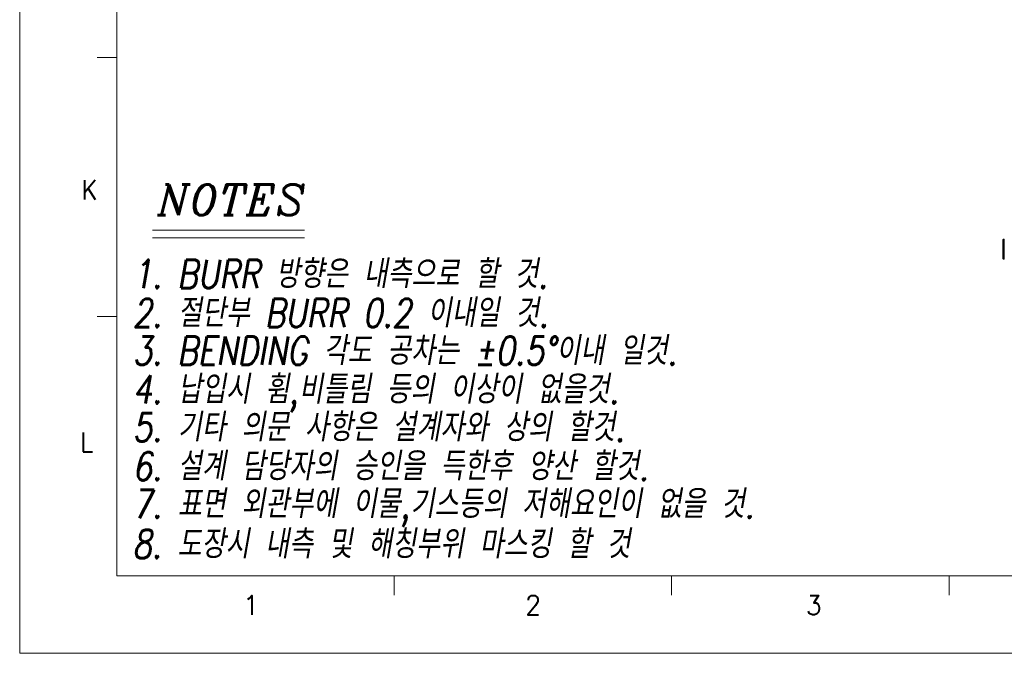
# Model space of a CAD drawing. Header units: millimetres. Extents: x 4497 to 13960, y 12291 to 16372.
# Tile 10 of 217: x 4520 to 4987, y 12784 to 13085. Entities that reach past the tile are written whole.
import ezdxf
from ezdxf.enums import TextEntityAlignment as Align

# ---------------------------------------------------------------- set-up
doc = ezdxf.new("R2010")
doc.units = ezdxf.units.MM
doc.header["$LTSCALE"] = 0.8
doc.layers.get('0').update_dxf_attribs({"linetype": 'CONTINUOUS', "lineweight": 0})
doc.layers.add('2', color=3, linetype='CONTINUOUS', lineweight=0)
doc.styles.add('A', font='ITALIC', dxfattribs={"height": 3})
doc.styles.add('linetech', font='romans.shx', dxfattribs={"width": 0.8, "oblique": 10, "bigfont": 'whgtxt.shx'})
doc.styles.get("Standard").update_dxf_attribs({"font": 'romans.shx', "width": 0.8, "oblique": 5, "bigfont": 'whgtxt.shx'})

msp = doc.modelspace()

# ---------------------------------------------------------------- linework, layer by layer
for p, q in [((4519.723, 14331.924), (4519.723, 12784.215)), ((4565.731, 12821.021), (4565.731, 14295.117)), ((4556.529, 13066.704), (4565.731, 13066.704)), ((4985.991, 12980.294), (4986.292, 12980.594)), ((4985.992, 12971.395), (4985.992, 12980.293)), ((4986.292, 12971.094), (4986.292, 12980.594)), ((4986.292, 12980.594), (4986.691, 12980.594)), ((4986.691, 12980.594), (4986.691, 12971.094)), ((4985.991, 12971.394), (4986.292, 12971.094)), ((4986.292, 12971.094), (4986.691, 12971.094)), ((4556.529, 12943.862), (4565.731, 12943.862)), ((4565.731, 12821.021), (6671.057, 12821.021)), ((4697.314, 12811.819), (4697.314, 12821.021)), ((4828.897, 12811.819), (4828.897, 12821.021)), ((4960.48, 12811.819), (4960.48, 12821.021)), ((4519.723, 12784.215), (6707.863, 12784.215))]:
    msp.add_line(p, q)
at = {"layer": '2'}
for p, q in [((4582.685, 12984.842), (4654.764, 12984.842)), ((4582.685, 12981.242), (4654.764, 12981.242))]:
    msp.add_line(p, q, dxfattribs=at)

# ---------------------------------------------------------------- texts
at = {"width": 0.933333}
for s, p in [('K', (4552.803, 13004.041)), ('L', (4551.459, 12884.361)), ('1', (4629.453, 12807.039)), ('2', (4763.253, 12807.039)), ('3', (4896.381, 12807.039))]:
    msp.add_text(s, height=9.202, dxfattribs=at).set_placement(p, align=Align.MIDDLE_CENTER)
at = {"layer": '2', "style": 'A'}
msp.add_text('NOTES', height=14.4, dxfattribs=at).set_placement((4585.115, 12992.053))
at = {"layer": '2', "color": 3, "lineweight": 0, "style": 'linetech', "oblique": 10, "width": 0.8}
for s, p in [('1. BURR 방향은 내측으로 할 것.', (4573.336, 12957.365)), ('2. 절단부 BURR 0.2 이내일 것.', (4573.336, 12938.85)), ('3. BENDING 각도 공차는 %%p0.5%%D이내 일것.', (4573.336, 12920.951)), ('4. 납입시 휨,비틀림 등의 이상이 없을것.', (4573.336, 12902.622)), ('5. 기타 의문 사항은 설계자와 상의 할것.', (4573.336, 12884.724)), ('6. 설계 담당자의 승인을 득한후 양산 할것.', (4573.336, 12866.209)), ('7. 표면 외관부에 이물,기스등의 저해요인이 없을 것.', (4573.336, 12848.31)), ('8. 도장시 내측 및 해칭부위 마스킹 할 것', (4573.172, 12829.265))]:
    msp.add_text(s, height=13.44, dxfattribs=at).set_placement(p)

doc.saveas('drawing.dxf')
